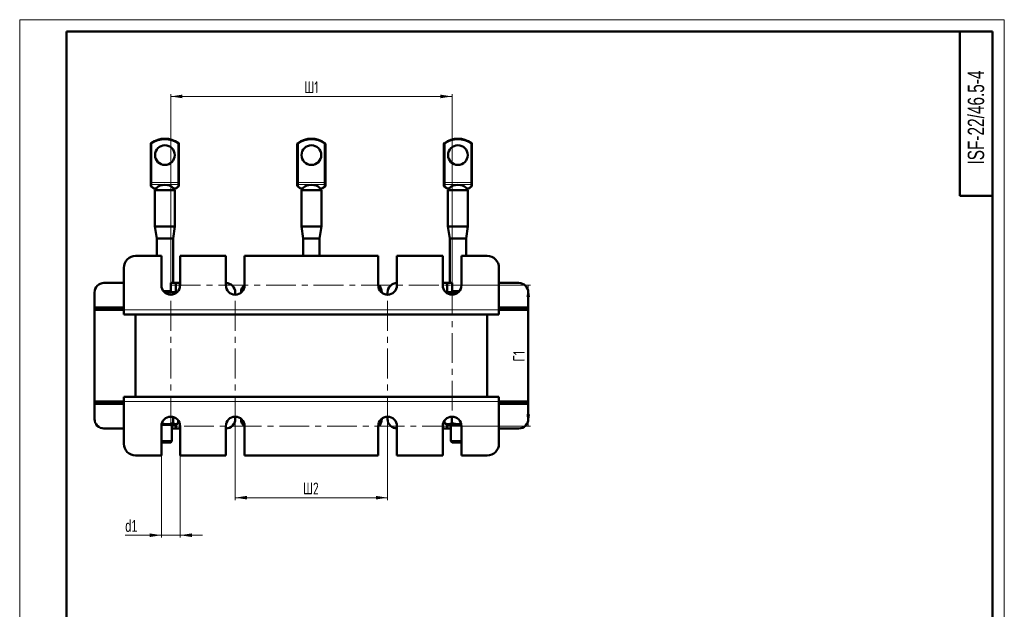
# Model space of a CAD drawing. Header units: millimetres. Extents: x 0 to 420, y 0 to 594.
# Tile 5 of 5: x 0 to 420, y 343 to 594. Entities that reach past the tile are written whole.
import ezdxf

# ---------------------------------------------------------------- set-up
doc = ezdxf.new("R2010")
doc.units = ezdxf.units.MM
doc.linetypes.add('CENTERX2', pattern=[20.32, 12.7, -2.54, 2.54, -2.54])
doc.layers.add('ОСЕВЫЕ', color=7, linetype='Continuous')
doc.styles.add('SLDTEXTSTYLE0', font='TXT', dxfattribs={"width": 0.7, "bigfont": 'bigfont'})
doc.styles.add('SLDTEXTSTYLE1', font='TXT', dxfattribs={"width": 0.7})
doc.dimstyles.new('SLDDIMSTYLE0', dxfattribs={"dimtxt": 5, "dimasz": 5, "dimexe": 0, "dimexo": 0.0625, "dimgap": 1.25, "dimtad": 2, "dimdec": 1, "dimrnd": 1e-09, "dimzin": 12, "dimdsep": 46, "dimtxsty": 'SLDTEXTSTYLE1', "dimsah": 1, "dimcen": 0.09, "dimadec": 0, "dimazin": 3, "dimtfac": 1, "dimtdec": 3, "dimtofl": 0, "dimtmove": 0, "dimatfit": 3, "dimfxl": 1, "dimfrac": 2, "dimtolj": 1, "dimtzin": 12, "dimarcsym": 0})
doc.dimstyles.new('SLDDIMSTYLE1', dxfattribs={"dimtxt": 5, "dimasz": 5, "dimexe": 0, "dimexo": 0.0625, "dimgap": 1.25, "dimtad": 2, "dimdec": 1, "dimrnd": 1e-09, "dimzin": 12, "dimdsep": 46, "dimtxsty": 'SLDTEXTSTYLE1', "dimsah": 1, "dimcen": 0.09, "dimadec": 0, "dimazin": 3, "dimtfac": 1, "dimtdec": 3, "dimtmove": 0, "dimatfit": 0, "dimfxl": 1, "dimfrac": 2, "dimtolj": 1, "dimtzin": 12, "dimarcsym": 0})

# ---------------------------------------------------------------- blocks, each defined once
blk = doc.blocks.new('_D_4')
at = {"color": 7, "linetype": 'Continuous', "lineweight": 0}
for p, q in [((64.43, 480.81), (64.43, 562.3)), ((64.43, 561.3), (184.43, 561.3)), ((184.43, 480.81), (184.43, 562.3))]:
    blk.add_line(p, q, dxfattribs=at)
at = {"color": 7, "linetype": 'Continuous', "lineweight": 18}
for points in [[(64.43, 561.3), (69.43, 560.53), (69.43, 562.07)], [(184.43, 561.3), (179.43, 562.07), (179.43, 560.53)]]:
    blk.add_solid(points, dxfattribs=at)
at = {"color": 7, "linetype": 'Continuous', "lineweight": 18, "insert": (121.41, 567.75), "char_height": 5, "attachment_point": 1, "style": 'SLDTEXTSTYLE0'}
blk.add_mtext('Ш1', dxfattribs=at)
blk = doc.blocks.new('_D_5')
at = {"color": 7, "linetype": 'Continuous', "lineweight": 0}
for p, q in [((91.93, 420.79), (91.93, 389.3)), ((156.93, 420.79), (156.93, 389.3)), ((91.93, 390.3), (156.93, 390.3))]:
    blk.add_line(p, q, dxfattribs=at)
at = {"color": 7, "linetype": 'Continuous', "lineweight": 18}
for points in [[(91.93, 390.3), (96.93, 389.53), (96.93, 391.07)], [(156.93, 390.3), (151.93, 391.07), (151.93, 389.53)]]:
    blk.add_solid(points, dxfattribs=at)
at = {"color": 7, "linetype": 'Continuous', "lineweight": 18, "insert": (120.87, 396.75), "char_height": 5, "attachment_point": 1, "style": 'SLDTEXTSTYLE0'}
blk.add_mtext('Ш2', dxfattribs=at)
blk = doc.blocks.new('_D_6')
at = {"color": 7, "linetype": 'Continuous', "lineweight": 0}
for p, q in [((184.44, 480.8), (217.93, 480.8)), ((216.93, 480.8), (216.93, 420.8)), ((184.44, 420.8), (217.93, 420.8))]:
    blk.add_line(p, q, dxfattribs=at)
at = {"color": 7, "linetype": 'Continuous', "lineweight": 18}
for points in [[(216.93, 480.8), (216.16, 475.8), (217.7, 475.8)], [(216.93, 420.8), (217.7, 425.8), (216.16, 425.8)]]:
    blk.add_solid(points, dxfattribs=at)
at = {"color": 7, "linetype": 'Continuous', "lineweight": 18, "insert": (210.48, 448.31), "char_height": 5, "attachment_point": 1, "rotation": 90, "style": 'SLDTEXTSTYLE0'}
blk.add_mtext('Г1', dxfattribs=at)
blk = doc.blocks.new('_D_7')
at = {"color": 7, "linetype": 'Continuous', "lineweight": 0}
for p, q in [((60.43, 408.29), (60.43, 373.3)), ((68.43, 408.29), (68.43, 373.3)), ((60.43, 374.3), (45.03, 374.3)), ((60.43, 374.3), (68.43, 374.3)), ((68.43, 374.3), (78.04, 374.3))]:
    blk.add_line(p, q, dxfattribs=at)
at = {"color": 7, "linetype": 'Continuous', "lineweight": 18}
for points in [[(60.43, 374.3), (55.43, 375.07), (55.43, 373.53)], [(68.43, 374.3), (73.43, 373.53), (73.43, 375.07)]]:
    blk.add_solid(points, dxfattribs=at)
at = {"color": 7, "linetype": 'Continuous', "lineweight": 18, "insert": (45.03, 380.75), "char_height": 5, "attachment_point": 1, "style": 'SLDTEXTSTYLE1'}
blk.add_mtext('d1', dxfattribs=at)

msp = doc.modelspace()

# ---------------------------------------------------------------- linework, layer by layer
at = {"color": 7, "linetype": 'Continuous', "lineweight": 50}
for p, q in [((20, 589), (20, 5)), ((415, 589), (20, 589)), ((401, 589), (401, 519)), ((415, 5), (415, 589)), ((55.93, 524.57), (55.93, 541.05)), ((67.93, 541.05), (67.93, 524.57)), ((118.43, 524.57), (118.43, 541.05)), ((130.43, 541.05), (130.43, 524.57)), ((180.93, 524.57), (180.93, 541.05)), ((192.93, 541.05), (192.93, 524.57)), ((55.93, 524.14), (55.93, 524.57)), ((55.93, 523.54), (55.93, 524.14)), ((55.93, 523.32), (55.93, 523.54)), ((56.11, 522.94), (56.65, 522.49)), ((57.68, 521.3), (57.68, 505.8)), ((57.68, 521.3), (66.18, 521.3)), ((57.98, 521.75), (57.98, 521.3)), ((58.03, 521.85), (58, 521.75)), ((65.88, 521.3), (65.88, 521.74)), ((66.18, 505.8), (66.18, 521.3)), ((67.21, 522.49), (67.75, 522.94)), ((67.93, 524.57), (67.93, 524.14)), ((67.93, 524.14), (67.93, 523.54)), ((67.93, 523.54), (67.93, 523.32)), ((118.43, 524.14), (118.43, 524.57)), ((118.43, 523.54), (118.43, 524.14)), ((118.43, 523.32), (118.43, 523.54)), ((118.61, 522.94), (119.15, 522.49)), ((120.18, 521.3), (120.18, 505.8)), ((120.18, 521.3), (128.68, 521.3)), ((120.48, 521.75), (120.48, 521.3)), ((120.53, 521.85), (120.5, 521.75)), ((128.38, 521.3), (128.38, 521.74)), ((128.68, 505.8), (128.68, 521.3)), ((129.71, 522.49), (130.25, 522.94)), ((130.43, 524.57), (130.43, 524.14)), ((130.43, 524.14), (130.43, 523.54)), ((130.43, 523.54), (130.43, 523.32)), ((180.93, 524.14), (180.93, 524.57)), ((180.93, 523.54), (180.93, 524.14)), ((180.93, 523.32), (180.93, 523.54)), ((181.11, 522.94), (181.65, 522.49)), ((182.68, 521.3), (182.68, 505.8)), ((182.68, 521.3), (191.18, 521.3)), ((182.98, 521.75), (182.98, 521.3)), ((183.03, 521.85), (183, 521.75)), ((190.88, 521.3), (190.88, 521.74)), ((191.18, 505.8), (191.18, 521.3)), ((192.21, 522.49), (192.75, 522.94)), ((192.93, 524.57), (192.93, 524.14)), ((192.93, 524.14), (192.93, 523.54)), ((192.93, 523.54), (192.93, 523.32)), ((401, 519), (415, 519)), ((57.68, 505.8), (58.43, 500.8)), ((57.68, 505.8), (66.18, 505.8)), ((65.43, 500.8), (66.18, 505.8)), ((120.18, 505.8), (120.93, 500.8)), ((120.18, 505.8), (128.68, 505.8)), ((127.93, 500.8), (128.68, 505.8)), ((182.68, 505.8), (183.43, 500.8)), ((182.68, 505.8), (191.18, 505.8)), ((190.43, 500.8), (191.18, 505.8)), ((58.43, 500.8), (58.43, 493.3)), ((65.43, 500.8), (58.43, 500.8)), ((65.43, 481.8), (65.43, 500.8)), ((120.93, 500.8), (120.93, 493.3)), ((127.93, 500.8), (120.93, 500.8)), ((127.93, 493.3), (127.93, 500.8)), ((183.43, 500.8), (183.43, 481.8)), ((190.43, 500.8), (183.43, 500.8)), ((190.43, 493.3), (190.43, 500.8)), ((60.43, 493.3), (49.43, 493.3)), ((60.43, 480.8), (60.43, 493.3)), ((68.43, 493.3), (68.43, 480.8)), ((87.93, 493.3), (68.43, 493.3)), ((87.93, 480.8), (87.93, 493.3)), ((95.93, 493.3), (95.93, 480.8)), ((152.93, 493.3), (95.93, 493.3)), ((152.93, 480.8), (152.93, 493.3)), ((160.93, 493.3), (160.93, 480.8)), ((180.43, 493.3), (160.93, 493.3)), ((180.43, 480.8), (180.43, 493.3)), ((199.43, 493.3), (188.43, 493.3)), ((188.43, 493.3), (188.43, 480.8)), ((44.43, 488.3), (44.43, 470.3)), ((204.43, 470.3), (204.43, 488.3)), ((44.43, 481.8), (35.93, 481.8)), ((64.43, 481.8), (64.43, 477.85)), ((66.55, 481.8), (64.43, 481.8)), ((68.3, 481.8), (66.55, 481.8)), ((66.55, 481.8), (66.55, 477.85)), ((68.3, 479.81), (68.3, 481.8)), ((68.43, 481.8), (68.3, 481.8)), ((180.55, 481.8), (180.43, 481.8)), ((182.3, 481.8), (180.55, 481.8)), ((180.55, 481.8), (180.55, 479.81)), ((182.3, 477.85), (182.3, 481.8)), ((184.43, 481.8), (182.3, 481.8)), ((184.43, 477.85), (184.43, 481.8)), ((212.93, 481.8), (204.43, 481.8)), ((31.93, 477.8), (31.93, 471.3)), ((61.31, 478.3), (64.43, 478.3)), ((64.43, 477.85), (61.73, 477.85)), ((66.51, 477.48), (64.43, 477.85)), ((66.93, 477.85), (64.43, 477.85)), ((91.93, 476.8), (91.93, 477.8)), ((94.43, 477.8), (94.43, 477.68)), ((154.43, 477.68), (154.43, 477.8)), ((156.93, 477.8), (156.93, 476.8)), ((181.93, 477.85), (181.81, 477.78)), ((182.34, 477.85), (181.93, 477.85)), ((183.48, 477.4), (182.34, 477.85)), ((186.35, 477.85), (182.34, 477.85)), ((183.48, 477.4), (183.48, 476.91)), ((184.43, 478.3), (187.55, 478.3)), ((186.94, 477.76), (186.35, 477.85)), ((187.13, 477.85), (186.35, 477.85)), ((216.93, 471.3), (216.93, 477.8)), ((31.93, 470.3), (31.93, 471.3)), ((31.93, 471.3), (35.73, 471.3)), ((35.73, 471.3), (35.73, 470.3)), ((44.43, 471.3), (35.73, 471.3)), ((213.13, 471.3), (204.43, 471.3)), ((213.13, 470.3), (213.13, 471.3)), ((213.13, 471.3), (216.93, 471.3)), ((216.93, 471.3), (216.93, 470.3)), ((35.73, 470.3), (31.93, 470.3)), ((31.93, 470.3), (31.93, 431.3)), ((35.73, 470.3), (44.43, 470.3)), ((44.43, 470.3), (44.43, 468.3)), ((204.43, 468.3), (44.43, 468.3)), ((49.43, 433.3), (49.43, 468.3)), ((199.43, 433.3), (199.43, 468.3)), ((204.43, 470.3), (213.13, 470.3)), ((204.43, 470.3), (204.43, 468.3)), ((216.93, 470.3), (213.13, 470.3)), ((216.93, 431.3), (216.93, 470.3)), ((44.43, 433.3), (204.43, 433.3)), ((44.43, 431.3), (44.43, 433.3)), ((204.43, 431.3), (204.43, 433.3)), ((31.93, 430.3), (31.93, 431.3)), ((31.93, 431.3), (35.73, 431.3)), ((35.73, 430.3), (31.93, 430.3)), ((31.93, 430.3), (31.93, 423.8)), ((35.73, 431.3), (35.73, 430.3)), ((44.43, 431.3), (35.73, 431.3)), ((35.73, 430.3), (44.43, 430.3)), ((44.43, 431.3), (44.43, 413.3)), ((213.13, 431.3), (204.43, 431.3)), ((204.43, 413.3), (204.43, 431.3)), ((204.43, 430.3), (213.13, 430.3)), ((213.13, 430.3), (213.13, 431.3)), ((213.13, 431.3), (216.93, 431.3)), ((216.93, 430.3), (213.13, 430.3)), ((216.93, 431.3), (216.93, 430.3)), ((216.93, 423.8), (216.93, 430.3)), ((65.44, 424.67), (65.44, 422.04)), ((91.93, 423.8), (91.93, 424.8)), ((156.93, 424.8), (156.93, 423.8)), ((184.39, 424.8), (184.39, 422.04)), ((60.43, 408.3), (60.43, 420.8)), ((66.43, 421.3), (60.46, 421.3)), ((64.93, 414.35), (64.93, 421.3)), ((66.43, 421.3), (67.34, 421.83)), ((66.55, 421.37), (66.55, 419.8)), ((67.65, 423.17), (67.65, 422.04)), ((68.3, 419.8), (68.3, 421.79)), ((68.43, 420.8), (68.43, 408.3)), ((87.93, 408.3), (87.93, 420.8)), ((94.43, 423.92), (94.43, 423.8)), ((95.93, 420.8), (95.93, 408.3)), ((152.93, 408.3), (152.93, 420.8)), ((154.43, 423.8), (154.43, 423.92)), ((160.93, 420.8), (160.93, 408.3)), ((180.43, 408.3), (180.43, 420.8)), ((180.55, 421.79), (180.55, 419.8)), ((181.17, 423.12), (181.17, 422.04)), ((181.17, 422.04), (181.36, 421.94)), ((181.35, 421.92), (182.43, 421.3)), ((182.3, 419.8), (182.3, 421.37)), ((188.4, 421.3), (182.43, 421.3)), ((183.93, 421.3), (183.93, 414.35)), ((188.43, 420.8), (188.43, 408.3)), ((35.93, 419.8), (44.43, 419.8)), ((64.93, 419.8), (66.55, 419.8)), ((66.55, 419.8), (68.3, 419.8)), ((68.3, 419.8), (68.43, 419.8)), ((180.43, 419.8), (180.55, 419.8)), ((180.55, 419.8), (182.3, 419.8)), ((182.3, 419.8), (183.93, 419.8)), ((204.43, 419.8), (212.93, 419.8)), ((60.43, 414.35), (64.93, 414.35)), ((64.43, 413.85), (60.43, 413.85)), ((64.43, 413.85), (64.93, 414.35)), ((183.93, 414.35), (184.43, 413.85)), ((183.93, 414.35), (188.43, 414.35)), ((188.43, 413.85), (184.43, 413.85)), ((49.43, 408.3), (60.43, 408.3)), ((68.43, 408.3), (87.93, 408.3)), ((95.93, 408.3), (152.93, 408.3)), ((160.93, 408.3), (180.43, 408.3)), ((188.43, 408.3), (199.43, 408.3))]:
    msp.add_line(p, q, dxfattribs=at)
at = {"color": 7, "linetype": 'Continuous', "lineweight": 25}
msp.add_line((20, 589), (20, 5), dxfattribs=at)
at = {"color": 8, "linetype": 'Continuous', "lineweight": 18}
for p, q in [((56.43, 541.05), (55.93, 541.05)), ((56.14, 541.45), (56.43, 541.05)), ((56.43, 541.05), (56.43, 524.57)), ((67.43, 541.05), (67.72, 541.45)), ((67.43, 524.57), (67.43, 541.05)), ((67.93, 541.05), (67.43, 541.05)), ((118.93, 541.05), (118.43, 541.05)), ((118.64, 541.45), (118.93, 541.05)), ((118.93, 541.05), (118.93, 524.57)), ((129.93, 541.05), (130.22, 541.45)), ((129.93, 524.57), (129.93, 541.05)), ((130.43, 541.05), (129.93, 541.05)), ((181.43, 541.05), (180.93, 541.05)), ((181.14, 541.45), (181.43, 541.05)), ((181.43, 541.05), (181.43, 524.57)), ((192.43, 541.05), (192.72, 541.45)), ((192.43, 524.57), (192.43, 541.05)), ((192.93, 541.05), (192.43, 541.05)), ((55.93, 524.57), (56.43, 524.57)), ((56.43, 524.57), (56.43, 523.71)), ((56.43, 524.57), (67.43, 524.57)), ((67.43, 523.71), (56.43, 523.71)), ((56.43, 523.71), (56.43, 523.11)), ((56.43, 523.11), (57.29, 522.4)), ((57.29, 522.4), (58.47, 522.4)), ((65.39, 522.4), (66.57, 522.4)), ((66.57, 522.4), (67.43, 523.11)), ((67.43, 523.71), (67.43, 524.57)), ((67.43, 524.57), (67.93, 524.57)), ((67.43, 523.11), (67.43, 523.71)), ((118.43, 524.57), (118.93, 524.57)), ((118.93, 524.57), (118.93, 523.71)), ((118.93, 524.57), (129.93, 524.57)), ((129.93, 523.71), (118.93, 523.71)), ((118.93, 523.71), (118.93, 523.11)), ((118.93, 523.11), (119.79, 522.4)), ((119.79, 522.4), (120.97, 522.4)), ((127.89, 522.4), (129.07, 522.4)), ((129.07, 522.4), (129.93, 523.11)), ((129.93, 523.71), (129.93, 524.57)), ((129.93, 524.57), (130.43, 524.57)), ((129.93, 523.11), (129.93, 523.71)), ((180.93, 524.57), (181.43, 524.57)), ((181.43, 524.57), (181.43, 523.71)), ((181.43, 524.57), (192.43, 524.57)), ((192.43, 523.71), (181.43, 523.71)), ((181.43, 523.71), (181.43, 523.11)), ((181.43, 523.11), (182.29, 522.4)), ((182.29, 522.4), (183.47, 522.4)), ((190.39, 522.4), (191.57, 522.4)), ((191.57, 522.4), (192.43, 523.11)), ((192.43, 523.71), (192.43, 524.57)), ((192.43, 524.57), (192.93, 524.57)), ((192.43, 523.11), (192.43, 523.71)), ((204.43, 470.3), (44.43, 470.3)), ((44.43, 431.3), (204.43, 431.3))]:
    msp.add_line(p, q, dxfattribs=at)
at = {"color": 7, "linetype": 'CENTERX2', "lineweight": 18}
for p, q in [((64.43, 480.8), (184.43, 480.8)), ((64.43, 420.8), (64.43, 480.8)), ((91.93, 420.8), (91.93, 480.8)), ((156.93, 420.8), (156.93, 480.8)), ((184.43, 480.8), (184.43, 420.8)), ((184.43, 420.8), (64.43, 420.8))]:
    msp.add_line(p, q, dxfattribs=at)
at = {"color": 8, "linetype": 'Continuous', "lineweight": 18, "flags": 128}
msp.add_lwpolyline([(182.64, 521.9), (182.68, 521.88), (182.69, 521.88)], dxfattribs=at)
at = {"color": 7, "linetype": 'Continuous', "lineweight": 50}
for centre in [(61.93, 536.3), (124.43, 536.3), (186.93, 536.3)]:
    msp.add_circle(centre, 4.2, dxfattribs=at)
for centre, radius, start, end in [((61.93, 533.3), 10, 54.6235, 125.3765), ((124.43, 533.3), 10, 54.6235, 125.3765), ((186.93, 533.3), 10, 54.6235, 125.3765), ((56.43, 541.05), 0.5, 125.3765, 180), ((67.43, 541.05), 0.5, 0, 54.6235), ((118.93, 541.05), 0.5, 125.3765, 180), ((129.93, 541.05), 0.5, 0, 54.6235), ((181.43, 541.05), 0.5, 125.3765, 180), ((192.43, 541.05), 0.5, 0, 54.6235), ((56.43, 523.32), 0.5, 180, 228.309), ((67.43, 523.32), 0.5, 311.4998, 0), ((118.93, 523.32), 0.5, 180, 228.309), ((129.93, 523.32), 0.5, 311.4998, 0), ((181.43, 523.32), 0.5, 180, 228.309), ((192.43, 523.32), 0.5, 311.4998, 0), ((49.43, 488.3), 5, 90, 180), ((199.43, 488.3), 5, 0, 90), ((35.93, 477.8), 4, 90, 180), ((64.43, 480.8), 4, 180, 0), ((87.93, 477.8), 4, 0, 90), ((91.93, 480.8), 4, 180, 0), ((98.43, 477.8), 4, 128.6822, 180), ((150.43, 477.8), 4, 0, 51.3178), ((156.93, 480.8), 4, 180, 0), ((160.93, 477.8), 4, 90, 180), ((184.43, 480.8), 4, 180, 0), ((212.93, 477.8), 4, 0, 90), ((64.43, 420.8), 4, 0, 180), ((91.93, 420.8), 4, 0, 180), ((156.93, 420.8), 4, 0, 180), ((184.43, 420.8), 4, 0, 180), ((35.93, 423.8), 4, 180, 270), ((87.93, 423.8), 4, 270, 0), ((98.43, 423.8), 4, 180, 231.3178), ((150.43, 423.8), 4, 308.6822, 0), ((160.93, 423.8), 4, 180, 270), ((212.93, 423.8), 4, 270, 0), ((49.43, 413.3), 5, 180, 270), ((199.43, 413.3), 5, 270, 0)]:
    msp.add_arc(centre, radius, start, end, dxfattribs=at)
at = {"color": 8, "linetype": 'Continuous', "lineweight": 18}
for centre, radius, start, end in [((61.93, 533.3), 9.5, 54.6235, 125.3765), ((124.43, 533.3), 9.5, 54.6235, 125.3765), ((186.93, 533.3), 9.5, 54.6235, 125.3765), ((56.39, 524.18), 0.468, 184.7712, 274.0841), ((56.39, 523.58), 0.468, 184.7712, 274.0841), ((57.05, 523.01), 0.662, 232.8457, 291.4007), ((57.9, 522.49), 0.652, 249.7016, 280.9428), ((65.95, 522.49), 0.652, 259.0563, 290.3649), ((66.81, 523.01), 0.662, 248.5993, 307.1543), ((67.46, 524.18), 0.468, 265.9159, 355.2288), ((67.46, 523.58), 0.468, 265.9159, 355.2288), ((118.89, 524.18), 0.468, 184.7712, 274.0841), ((118.89, 523.58), 0.468, 184.7712, 274.0841), ((119.55, 523.01), 0.662, 232.8457, 291.4007), ((120.4, 522.49), 0.652, 249.7016, 280.9428), ((128.45, 522.49), 0.652, 259.0563, 290.3649), ((129.31, 523.01), 0.662, 248.5993, 307.1543), ((129.96, 524.18), 0.468, 265.9159, 355.2288), ((129.96, 523.58), 0.468, 265.9159, 355.2288), ((181.39, 524.18), 0.468, 184.7712, 274.0841), ((181.39, 523.58), 0.468, 184.7712, 274.0841), ((182.05, 523.01), 0.662, 232.8457, 291.4007), ((182.9, 522.49), 0.652, 249.7016, 280.9428), ((190.95, 522.49), 0.652, 259.0563, 290.3649), ((191.81, 523.01), 0.662, 248.5993, 307.1543), ((192.46, 524.18), 0.468, 265.9159, 355.2288), ((192.46, 523.58), 0.468, 265.9159, 355.2288)]:
    msp.add_arc(centre, radius, start, end, dxfattribs=at)
for centre, major_axis, ratio, start_param, end_param in [((56.43, 523.97), (0.28, 1.06), 0.304422, 2.999616, 3.853227), ((58.78, 526.68), (0, 5), 0.577959, 2.598795, 2.877907), ((65.08, 526.68), (0, 5), 0.577959, 3.405278, 3.68439), ((67.43, 523.97), (-0.28, 1.06), 0.304422, 2.429959, 3.295717), ((118.93, 523.97), (0.28, 1.06), 0.304422, 2.999616, 3.853227), ((121.28, 526.68), (0, 5), 0.577959, 2.598795, 2.877907), ((127.58, 526.68), (0, 5), 0.577959, 3.405278, 3.68439), ((129.93, 523.97), (-0.28, 1.06), 0.304422, 2.429959, 3.295717), ((181.43, 523.97), (0.28, 1.06), 0.304422, 2.999616, 3.853227), ((183.78, 526.68), (0, 5), 0.577959, 2.598795, 2.877907), ((190.08, 526.68), (0, 5), 0.577959, 3.405278, 3.68439), ((192.43, 523.97), (-0.28, 1.06), 0.304422, 2.429959, 3.295717)]:
    msp.add_ellipse(centre, major_axis=major_axis, ratio=ratio, start_param=start_param, end_param=end_param, dxfattribs=at)
at = {"color": 7, "linetype": 'Continuous', "lineweight": 50}
for centre in [(61.93, 521.25), (124.43, 521.25), (186.93, 521.25)]:
    msp.add_ellipse(centre, major_axis=(3.95, 0), ratio=0.603239, start_param=0.502345, end_param=2.639248, dxfattribs=at)
for points, knots in [([(56.65, 522.49), (56.73, 522.42), (57.05, 522.17), (57.41, 522), (57.68, 521.88)], [0, 0, 0, 0, 0.246121, 1, 1, 1, 1]), ([(57.68, 521.88), (57.68, 521.88), (57.67, 521.88), (57.73, 521.86), (57.83, 521.8), (57.94, 521.72), (57.99, 521.69)], [0, 0, 0, 0, 0.016336, 0.273916, 0.669841, 1, 1, 1, 1]), ([(57.71, 521.87), (57.73, 521.85), (57.79, 521.82), (57.9, 521.76), (57.99, 521.7), (58.01, 521.69)], [0, 0, 0, 0, 0.3215199, 0.8137651, 1, 1, 1, 1]), ([(58.47, 522.4), (58.31, 522.22), (58.12, 522.01), (58.04, 521.87), (58.03, 521.85)], [0, 0, 0, 0, 0.822825, 1, 1, 1, 1]), ([(65.83, 521.85), (65.79, 521.9), (65.7, 522.04), (65.51, 522.26), (65.39, 522.4)], [0, 0, 0, 0, 0.386444, 1, 1, 1, 1]), ([(65.86, 521.74), (65.87, 521.74), (65.89, 521.75), (65.86, 521.81), (65.83, 521.85)], [0, 0, 0, 0, 0.232387, 1, 1, 1, 1]), ([(65.84, 521.69), (65.86, 521.7), (65.99, 521.78), (66.15, 521.87), (66.17, 521.87), (66.17, 521.88)], [0, 0, 0, 0, 0.122989, 0.799545, 1, 1, 1, 1]), ([(66.18, 521.88), (66.27, 521.92), (66.63, 522.06), (66.96, 522.3), (67.21, 522.49)], [0, 0, 0, 0, 0.254131, 1, 1, 1, 1]), ([(119.15, 522.49), (119.23, 522.42), (119.55, 522.17), (119.91, 522), (120.18, 521.88)], [0, 0, 0, 0, 0.246121, 1, 1, 1, 1]), ([(120.18, 521.88), (120.18, 521.88), (120.17, 521.88), (120.23, 521.86), (120.33, 521.8), (120.44, 521.72), (120.49, 521.69)], [0, 0, 0, 0, 0.016336, 0.273916, 0.669841, 1, 1, 1, 1]), ([(120.19, 521.88), (120.19, 521.88), (120.19, 521.88), (120.3, 521.82), (120.4, 521.76), (120.49, 521.7), (120.51, 521.69)], [0, 0, 0, 0, 0.15211, 0.451038, 0.849316, 1, 1, 1, 1]), ([(120.97, 522.4), (120.81, 522.22), (120.62, 522.01), (120.54, 521.87), (120.53, 521.85)], [0, 0, 0, 0, 0.822825, 1, 1, 1, 1]), ([(128.33, 521.85), (128.29, 521.9), (128.2, 522.04), (128.01, 522.26), (127.89, 522.4)], [0, 0, 0, 0, 0.3864442, 1, 1, 1, 1]), ([(128.36, 521.74), (128.37, 521.74), (128.39, 521.75), (128.36, 521.81), (128.33, 521.85)], [0, 0, 0, 0, 0.232387, 1, 1, 1, 1]), ([(128.34, 521.69), (128.36, 521.7), (128.49, 521.78), (128.65, 521.87), (128.67, 521.87), (128.67, 521.88)], [0, 0, 0, 0, 0.122989, 0.799545, 1, 1, 1, 1]), ([(128.68, 521.88), (128.77, 521.92), (129.13, 522.06), (129.46, 522.3), (129.71, 522.49)], [0, 0, 0, 0, 0.254131, 1, 1, 1, 1]), ([(181.65, 522.49), (181.73, 522.42), (182.05, 522.17), (182.41, 522), (182.68, 521.88)], [0, 0, 0, 0, 0.246121, 1, 1, 1, 1]), ([(182.68, 521.88), (182.68, 521.88), (182.67, 521.88), (182.73, 521.86), (182.83, 521.8), (182.94, 521.72), (182.99, 521.69)], [0, 0, 0, 0, 0.016336, 0.273916, 0.669841, 1, 1, 1, 1]), ([(182.71, 521.87), (182.73, 521.85), (182.79, 521.82), (182.9, 521.76), (182.99, 521.7), (183.01, 521.69)], [0, 0, 0, 0, 0.3215199, 0.8137651, 1, 1, 1, 1]), ([(183.47, 522.4), (183.31, 522.22), (183.12, 522.01), (183.04, 521.87), (183.03, 521.85)], [0, 0, 0, 0, 0.8228252, 1, 1, 1, 1]), ([(190.83, 521.85), (190.79, 521.9), (190.7, 522.04), (190.51, 522.26), (190.39, 522.4)], [0, 0, 0, 0, 0.386444, 1, 1, 1, 1]), ([(190.86, 521.74), (190.87, 521.74), (190.89, 521.75), (190.86, 521.81), (190.83, 521.85)], [0, 0, 0, 0, 0.232387, 1, 1, 1, 1]), ([(190.84, 521.69), (190.86, 521.7), (190.99, 521.78), (191.15, 521.87), (191.17, 521.87), (191.17, 521.88)], [0, 0, 0, 0, 0.122989, 0.799545, 1, 1, 1, 1]), ([(190.86, 521.69), (190.86, 521.69), (190.96, 521.75), (191.02, 521.79), (191.09, 521.83)], [0, 0, 0, 0, 0.026186, 1, 1, 1, 1]), ([(191.18, 521.88), (191.27, 521.92), (191.63, 522.06), (191.96, 522.3), (192.21, 522.49)], [0, 0, 0, 0, 0.254131, 1, 1, 1, 1]), ([(64.43, 477.85), (64.37, 477.85), (63.66, 477.85), (62.96, 477.65), (62.33, 477.48)], [0, 0, 0, 0, 0.0835421, 1, 1, 1, 1]), ([(66.93, 477.85), (66.93, 477.85), (66.93, 477.85), (66.93, 477.62), (66.93, 477.4)], [0, 0, 0, 0, 0.017203, 1, 1, 1, 1]), ([(182.34, 477.85), (182.33, 477.85), (182.21, 477.85), (182.1, 477.78), (182, 477.72)], [0, 0, 0, 0, 0.057791, 1, 1, 1, 1]), ([(186.35, 477.85), (186.28, 477.85), (185.31, 477.84), (184.36, 477.62), (183.48, 477.4)], [0, 0, 0, 0, 0.0702006, 1, 1, 1, 1]), ([(65.44, 422.04), (64.94, 421.91), (63.94, 421.65), (62.31, 421.51), (61.22, 421.75), (60.65, 421.88)], [0, 0, 0, 0, 0.316298, 0.639455, 1, 1, 1, 1]), ([(67.65, 422.04), (67.28, 421.81), (66.54, 421.37), (65.8, 421.81), (65.44, 422.04)], [0, 0, 0, 0, 0.506333, 1, 1, 1, 1]), ([(184.39, 422.04), (183.85, 421.81), (182.77, 421.37), (181.7, 421.81), (181.17, 422.04)], [0, 0, 0, 0, 0.5063329, 1, 1, 1, 1]), ([(188.28, 421.67), (187.87, 421.63), (186.57, 421.5), (185.28, 421.82), (184.39, 422.04)], [0, 0, 0, 0, 0.309425, 1, 1, 1, 1])]:
    msp.add_open_spline(points, degree=3, knots=knots, dxfattribs=at)
at = {"layer": 'ОСЕВЫЕ', "lineweight": 18}
for p, q in [((0, 594), (420, 594)), ((0, 594), (0, 0)), ((420, 594), (420, 0))]:
    msp.add_line(p, q, dxfattribs=at)

# ---------------------------------------------------------------- texts
at = {"color": 7, "linetype": 'Continuous', "lineweight": 0, "insert": (404.4, 552.31), "char_height": 7, "attachment_point": 2, "rotation": 90, "style": 'SLDTEXTSTYLE1'}
msp.add_mtext('ISF-22/46.5-4', dxfattribs=at)

# ---------------------------------------------------------------- dimensions: what is measured, and where the dimension line sits
at = {"color": 7, "linetype": 'Continuous', "lineweight": 18}
for base, p1, p2, text, dimstyle, picture, middle in [((184.43, 561.3), (64.43, 480.8), (184.43, 480.8), 'Ш1', 'SLDDIMSTYLE0', '_D_4', (124.43, 561.3)), ((156.93, 390.3), (91.93, 420.8), (156.93, 420.8), 'Ш2', 'SLDDIMSTYLE0', '_D_5', (124.43, 390.3)), ((68.43, 374.3), (60.43, 408.3), (68.43, 408.3), 'd1', 'SLDDIMSTYLE1', '_D_7', (47.52, 374.3))]:
    dim = msp.add_linear_dim(base=base, p1=p1, p2=p2, text=text, dimstyle=dimstyle, dxfattribs=at)
    dim.commit()
    dim.dimension.update_dxf_attribs({"geometry": picture, "text_midpoint": middle, "dimtype": 160})
dim = msp.add_linear_dim(base=(216.93, 420.8), p1=(184.43, 480.8), p2=(184.43, 420.8), angle=90, text='Г1', dimstyle='SLDDIMSTYLE0', dxfattribs=at)
dim.commit()
dim.dimension.update_dxf_attribs({"geometry": '_D_6', "text_midpoint": (216.93, 450.8), "dimtype": 160})

doc.saveas('drawing.dxf')
